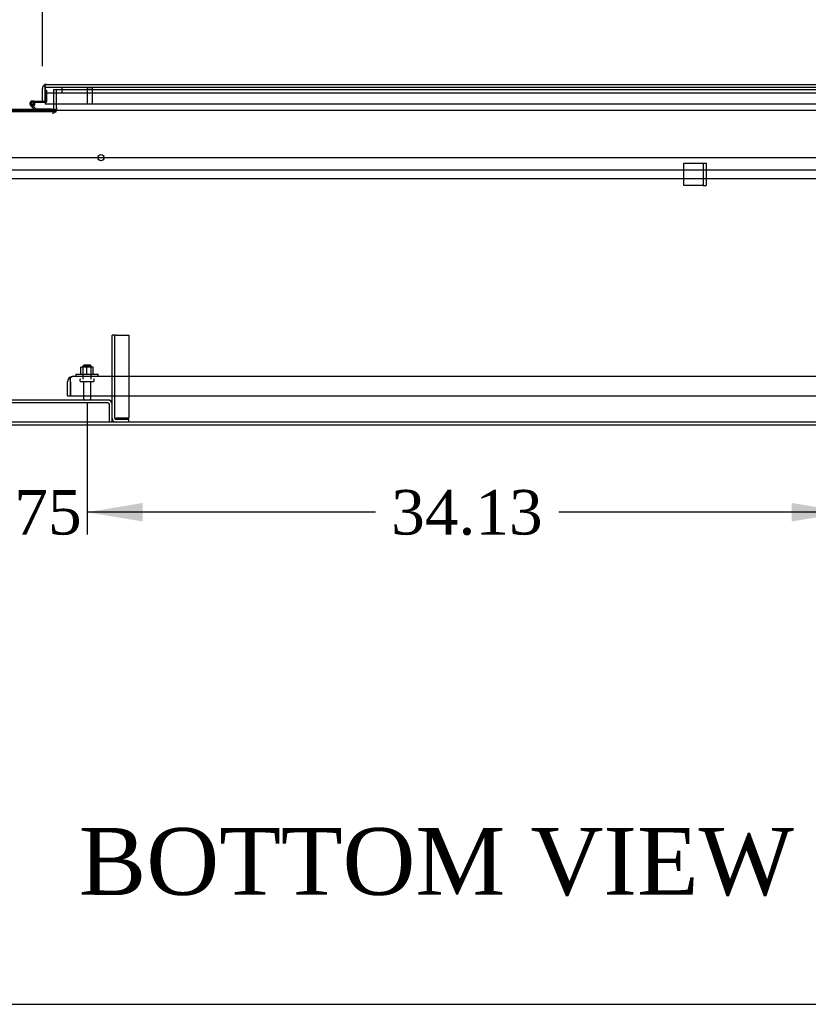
# Model space of a CAD drawing. Header units: inches. Extents: x 2 to 538, y -2 to 358.
# Tile 11 of 33: x 152 to 188, y 1 to 46. Entities that reach past the tile are written whole.
import ezdxf
from ezdxf.enums import TextEntityAlignment as Align
from ezdxf.lldxf.tags import DXFTag

# ---------------------------------------------------------------- set-up
doc = ezdxf.new("R2010")
doc.units = ezdxf.units.IN
doc.header["$MEASUREMENT"] = 0
for name, color, linetype in [('COM40146', 7, 'Continuous'), ('COM40430', 7, 'Continuous'), ('COM52829', 7, 'Continuous'), ('COM52831', 7, 'Continuous'), ('COM52833', 7, 'Continuous'), ('COM52847', 7, 'Continuous'), ('COM53519', 7, 'Continuous'), ('COM54578-80', 7, 'Continuous'), ('COM71127-1', 7, 'Continuous'), ('COM71128-1', 7, 'Continuous'), ('COM71129-1', 7, 'Continuous'), ('Default', 7, 'Continuous'), ('GSK11033', 7, 'Continuous'), ('NTS166105', 7, 'Continuous'), ('STD21878', 7, 'Continuous'), ('STD26094', 7, 'Continuous'), ('WAF25059', 7, 'Continuous')]:
    doc.layers.add(name, color=color, linetype=linetype)
doc.styles.add('SEACAD_Times_New_Roman', font='times.ttf')
tags = doc.linetypes.add('CENTER2', pattern=[1.125, 0.75, -0.125, 0.125, -0.125]).pattern_tags.tags
tags[10:11] = [DXFTag(74, 4), DXFTag(75, 0), DXFTag(340, '0'), DXFTag(46, 0.0), DXFTag(50, 0.0), DXFTag(44, 0.0), DXFTag(45, 0.0)]
tags[8:9] = [DXFTag(74, 4), DXFTag(75, 0), DXFTag(340, '0'), DXFTag(46, 0.0), DXFTag(50, 0.0), DXFTag(44, 0.0), DXFTag(45, 0.0)]
tags[6:7] = [DXFTag(74, 4), DXFTag(75, 0), DXFTag(340, '0'), DXFTag(46, 0.0), DXFTag(50, 0.0), DXFTag(44, 0.0), DXFTag(45, 0.0)]
tags[4:5] = [DXFTag(74, 4), DXFTag(75, 0), DXFTag(340, '0'), DXFTag(46, 0.0), DXFTag(50, 0.0), DXFTag(44, 0.0), DXFTag(45, 0.0)]
tags = doc.linetypes.add('HIDDEN2', pattern=[0.1875, 0.125, -0.0625]).pattern_tags.tags
tags[6:7] = [DXFTag(74, 4), DXFTag(75, 0), DXFTag(340, '0'), DXFTag(46, 0.0), DXFTag(50, 0.0), DXFTag(44, 0.0), DXFTag(45, 0.0)]
tags[4:5] = [DXFTag(74, 4), DXFTag(75, 0), DXFTag(340, '0'), DXFTag(46, 0.0), DXFTag(50, 0.0), DXFTag(44, 0.0), DXFTag(45, 0.0)]
doc.dimstyles.new('HAMMOND_(STH_-_540x360)', dxfattribs={"dimtxt": 2, "dimasz": 2.5, "dimexe": 1, "dimexo": 1, "dimgap": 0.5, "dimtad": 0, "dimtih": 1, "dimtoh": 1, "dimzin": 0, "dimdsep": 46, "dimtxsty": 'SEACAD_Times_New_Roman', "dimblk1": '_SE_FILLED', "dimblk2": '_SE_FILLED', "dimsah": 1, "dimcen": 1, "dimadec": 0, "dimazin": 0, "dimtfac": 0.8, "dimtofl": 0, "dimtmove": 0, "dimatfit": 3, "dimfxl": 1, "dimtolj": 1, "dimtzin": 0, "dimarcsym": 0})

# ---------------------------------------------------------------- blocks, each defined once
blk = doc.blocks.new('SEANNOT_GROUP3')
at = {"layer": 'Default', "color": 7, "linetype": 'CENTER2'}
blk.add_line((116.487, 39.464), (224.374, 39.464), dxfattribs=at)
blk = doc.blocks.new('SE1')
at = {"layer": 'COM40146', "color": 7, "linetype": 'HIDDEN2'}
for p, q in [((154.555, 29.651), (154.556, 29.651)), ((154.555, 29.651), (154.555, 29.651)), ((154.556, 29.651), (224.056, 29.651)), ((154.306, 28.776), (154.306, 29.401)), ((154.43, 29.528), (154.38, 29.579)), ((154.43, 29.528), (154.43, 29.401)), ((154.43, 29.401), (154.431, 29.401)), ((154.431, 29.401), (154.431, 29.579)), ((154.431, 29.401), (154.431, 28.776)), ((154.431, 28.776), (154.431, 29.401)), ((154.306, 28.776), (154.431, 28.776)), ((154.431, 28.776), (224.18, 28.776))]:
    blk.add_line(p, q, dxfattribs=at)
for start, end in [(90.1219, 134.5601), (90, 90.0436), (134.5601, 180)]:
    blk.add_arc((154.556, 29.401), 0.25, start, end, dxfattribs=at)
blk.add_open_spline([(154.431, 29.579), (154.452, 29.601), (154.472, 29.62), (154.514, 29.644), (154.534, 29.65), (154.555, 29.651)], degree=3, knots=[0, 0, 0, 0, 0.5, 0.5, 1, 1, 1, 1], dxfattribs=at)
at = {"layer": 'COM40430', "color": 7, "linetype": 'HIDDEN2'}
for p, q in [((156.306, 27.774), (156.306, 31.495)), ((156.431, 31.495), (156.306, 31.495)), ((156.431, 27.774), (156.431, 31.495)), ((156.491, 31.495), (156.431, 31.495)), ((156.491, 31.495), (157.056, 31.495)), ((157.056, 31.495), (157.056, 27.774)), ((156.431, 27.774), (156.491, 27.774)), ((157.056, 27.774), (156.491, 27.774)), ((157.056, 27.714), (156.491, 27.714)), ((157.056, 27.589), (157.056, 27.714))]:
    blk.add_line(p, q, dxfattribs=at)
for radius in [0.185, 0.06]:
    blk.add_arc((156.491, 27.774), radius, 180, 270, dxfattribs=at)
at = {"layer": 'COM52829', "color": 7, "linetype": 'HIDDEN2'}
for q in [(153.681, 41.876), (153.806, 42.526)]:
    blk.add_line((153.681, 42.526), q, dxfattribs=at)
at = {"layer": 'COM52829', "color": 7, "linetype": 'Continuous'}
blk.add_line((153.681, 41.876), (153.681, 41.649), dxfattribs=at)
at = {"layer": 'COM52829', "color": 7, "linetype": 'HIDDEN2'}
for radius, end in [(0.185, 352.9361), (0.06, 337.7172)]:
    blk.add_arc((153.621, 41.649), radius, 270, end, dxfattribs=at)
at = {"layer": 'COM52829', "color": 7, "linetype": 'Continuous'}
for radius, start in [(0.06, 337.7172), (0.185, 352.9361)]:
    blk.add_arc((153.621, 41.649), radius, start, 0, dxfattribs=at)
at = {"layer": 'COM52831', "color": 7, "linetype": 'HIDDEN2'}
for p, q in [((181.961, 39.214), (182.776, 39.214)), ((181.961, 38.214), (181.961, 39.214)), ((182.776, 39.214), (182.836, 39.214)), ((182.836, 39.214), (182.836, 38.214)), ((182.836, 39.214), (182.961, 39.214)), ((182.961, 39.214), (182.961, 38.214)), ((182.776, 38.214), (181.961, 38.214)), ((182.836, 38.214), (182.776, 38.214)), ((182.836, 38.214), (182.961, 38.214))]:
    blk.add_line(p, q, dxfattribs=at)
at = {"layer": 'COM52833', "color": 7, "linetype": 'HIDDEN2'}
for p, q in [((156.121, 28.589), (148.491, 28.589)), ((156.121, 28.464), (148.491, 28.464)), ((156.181, 27.589), (156.181, 28.404)), ((156.306, 27.589), (156.306, 27.774))]:
    blk.add_line(p, q, dxfattribs=at)
for radius in [0.185, 0.06]:
    blk.add_arc((156.121, 28.404), radius, 0, 90, dxfattribs=at)
at = {"layer": 'COM52847', "color": 7, "linetype": 'Continuous'}
for p, q in [((153.181, 42.004), (153.181, 42.566)), ((153.305, 42.648), (153.256, 42.715)), ((153.305, 42.648), (153.305, 42.566)), ((153.305, 42.566), (153.306, 42.566)), ((153.306, 42.566), (153.306, 42.715)), ((153.306, 42.566), (153.306, 41.876)), ((153.365, 42.751), (153.365, 42.751)), ((153.365, 42.751), (153.366, 42.751)), ((153.366, 42.751), (188.871, 42.751)), ((153.181, 42.004), (153.306, 42.004)), ((153.306, 42.004), (153.306, 42.376)), ((153.306, 41.876), (188.871, 41.876))]:
    blk.add_line(p, q, dxfattribs=at)
for start, end in [(126.194, 180), (90.1208, 126.194), (90, 90.0589)]:
    blk.add_arc((153.366, 42.566), 0.185, start, end, dxfattribs=at)
blk.add_open_spline([(153.306, 42.715), (153.316, 42.726), (153.326, 42.735), (153.34, 42.744), (153.345, 42.747), (153.355, 42.75), (153.36, 42.751), (153.365, 42.751)], degree=3, knots=[0, 0, 0, 0, 0.5, 0.5, 0.75, 0.75, 1, 1, 1, 1], dxfattribs=at)
at = {"layer": 'COM53519', "color": 7, "linetype": 'HIDDEN2'}
for p, q in [((223.056, 38.901), (146.743, 38.901)), ((144.056, 38.526), (223.056, 38.526))]:
    blk.add_line(p, q, dxfattribs=at)
at = {"layer": 'COM54578-80', "color": 7, "linetype": 'HIDDEN2'}
for p, q in [((153.306, 42.491), (153.368, 42.491)), ((153.368, 42.491), (153.368, 41.967)), ((152.663, 41.874), (152.663, 41.899)), ((152.713, 41.949), (152.738, 41.949)), ((152.738, 41.824), (152.713, 41.824)), ((152.726, 41.942), (152.829, 41.942)), ((152.842, 41.897), (152.78, 41.892)), ((152.788, 41.899), (152.788, 41.874)), ((153.343, 41.942), (153.306, 41.942))]:
    blk.add_line(p, q, dxfattribs=at)
at = {"layer": 'COM54578-80', "color": 7, "linetype": 'Continuous'}
for p, q in [((152.793, 42.004), (152.726, 42.004)), ((152.793, 42.004), (153.181, 42.004)), ((152.858, 41.589), (152.647, 41.8)), ((152.689, 41.845), (152.884, 41.651)), ((152.843, 41.887), (152.781, 41.887)), ((152.829, 41.942), (152.849, 41.942)), ((153.306, 41.942), (152.849, 41.942)), ((152.884, 41.651), (153.578, 41.651)), ((153.578, 41.651), (153.578, 41.589))]:
    blk.add_line(p, q, dxfattribs=at)
blk.add_circle((152.726, 41.887), 0.05, dxfattribs=at)
for radius, start, end in [(0.117, 0, 227.608), (0.135, 24.0421, 60.0736), (0.055, 0, 228.8041), (0.055, 228.8041, 0), (0.117, 287.0274, 0)]:
    blk.add_arc((152.726, 41.887), radius, start, end, dxfattribs=at)
at = {"layer": 'COM54578-80', "color": 7, "linetype": 'HIDDEN2'}
for centre, radius, start, end in [((152.726, 41.887), 0.117, 227.608, 287.0274), ((152.713, 41.899), 0.05, 90, 180), ((152.713, 41.874), 0.05, 180, 270), ((152.738, 41.899), 0.05, 0, 90), ((152.738, 41.874), 0.05, 270, 0), ((153.343, 41.967), 0.025, 270, 0)]:
    blk.add_arc(centre, radius, start, end, dxfattribs=at)
at = {"layer": 'COM71127-1', "color": 7, "linetype": 'Continuous'}
blk.add_line((189.181, 27.464), (151.681, 27.464), dxfattribs=at)
at = {"layer": 'COM71128-1', "color": 7, "linetype": 'HIDDEN2'}
for p, q in [((150.931, 41.626), (153.806, 41.626)), ((150.931, 41.537), (153.806, 41.537))]:
    blk.add_line(p, q, dxfattribs=at)
at = {"layer": 'COM71129-1', "color": 7, "linetype": 'HIDDEN2'}
for p, q in [((153.806, 42.526), (188.931, 42.526)), ((153.806, 41.876), (153.806, 42.526)), ((153.578, 41.626), (152.821, 41.626))]:
    blk.add_line(p, q, dxfattribs=at)
at = {"layer": 'COM71129-1', "color": 7, "linetype": 'Continuous'}
for p, q in [((116.306, 41.589), (224.556, 41.589)), ((152.821, 41.626), (150.931, 41.626)), ((153.806, 41.626), (153.578, 41.626)), ((153.806, 41.714), (153.806, 41.876)), ((153.806, 41.714), (153.806, 41.626)), ((226.306, 27.589), (114.556, 27.589))]:
    blk.add_line(p, q, dxfattribs=at)
at = {"layer": 'GSK11033', "color": 7, "linetype": 'Continuous'}
for p, q in [((153.306, 42.376), (153.306, 42.626)), ((153.306, 42.626), (153.306, 42.626)), ((153.306, 42.376), (153.306, 42.376))]:
    blk.add_line(p, q, dxfattribs=at)
at = {"layer": 'GSK11033', "color": 7, "linetype": 'HIDDEN2'}
for p, q in [((153.306, 42.626), (188.871, 42.626)), ((154.056, 42.626), (154.056, 42.376)), ((153.306, 42.376), (188.871, 42.376))]:
    blk.add_line(p, q, dxfattribs=at)
at = {"layer": 'NTS166105', "color": 7, "linetype": 'HIDDEN2'}
for p, q in [((155.178, 30.067), (154.907, 30.067)), ((154.907, 29.747), (154.907, 30.067)), ((155.457, 30.067), (155.178, 30.067)), ((155.178, 29.747), (155.178, 30.067)), ((155.457, 29.747), (155.457, 30.067))]:
    blk.add_line(p, q, dxfattribs=at)
at = {"layer": 'STD21878', "color": 7, "linetype": 'HIDDEN2'}
for p, q in [((155.165, 42.626), (155.165, 42.594)), ((155.446, 42.594), (155.165, 42.594)), ((155.181, 42.594), (155.181, 41.876)), ((155.431, 41.876), (155.431, 42.594)), ((155.446, 42.594), (155.446, 42.626))]:
    blk.add_line(p, q, dxfattribs=at)
blk.add_circle((155.806, 39.464), 0.141, dxfattribs=at)
at = {"layer": 'STD26094', "color": 7, "linetype": 'HIDDEN2'}
for p, q in [((155.031, 30.151), (154.993, 30.113)), ((154.993, 30.113), (155.368, 30.113)), ((154.993, 30.113), (154.993, 29.526)), ((155.331, 30.151), (155.031, 30.151)), ((155.368, 30.113), (155.331, 30.151)), ((155.368, 29.526), (155.368, 30.113)), ((154.856, 29.496), (154.856, 29.456)), ((154.886, 29.426), (155.476, 29.426)), ((155.016, 29.426), (155.016, 28.649)), ((155.346, 28.649), (155.346, 29.426)), ((155.506, 29.456), (155.506, 29.496))]:
    blk.add_line(p, q, dxfattribs=at)
for centre, radius, start, end in [((154.886, 29.496), 0.03, 90, 180), ((154.886, 29.456), 0.03, 180, 270), ((155.476, 29.496), 0.03, 0, 90), ((155.476, 29.456), 0.03, 270, 0), ((155.076, 28.649), 0.06, 180, 270), ((155.286, 28.649), 0.06, 270, 0)]:
    blk.add_arc(centre, radius, start, end, dxfattribs=at)
at = {"layer": 'WAF25059', "color": 7, "linetype": 'HIDDEN2'}
for p, q in [((154.681, 29.747), (155.681, 29.747)), ((154.681, 29.747), (154.681, 29.651)), ((155.681, 29.651), (155.681, 29.747))]:
    blk.add_line(p, q, dxfattribs=at)
blk = doc.blocks.new('DMBLK3405')
at = {"layer": 'Default', "linetype": 'Continuous'}
for points in [[(157.681, 23.138), (157.681, 23.971), (155.181, 23.554)], [(186.806, 23.138), (189.306, 23.554), (186.806, 23.971)]]:
    blk.add_hatch(color=7, dxfattribs=at).paths.add_polyline_path(points)
at = {"layer": 'Default', "color": 7, "linetype": 'Continuous'}
for p, q in [((155.181, 28.426), (155.181, 22.554)), ((189.306, 27.401), (189.306, 22.554)), ((168.131, 23.554), (155.181, 23.554)), ((189.306, 23.554), (176.355, 23.554))]:
    blk.add_line(p, q, dxfattribs=at)
at = {"layer": 'Default', "color": 7, "linetype": 'Continuous', "style": 'SEACAD_Times_New_Roman'}
blk.add_text('34.13', height=2, dxfattribs=at).set_placement((168.831, 24.554), align=Align.TOP_LEFT)
blk = doc.blocks.new('_SE_FILLED')
at = {"color": 0}
blk.add_line((0, 0), (-1, 0), dxfattribs=at)
blk.add_solid([(0, 0), (-1, -0.1665), (-1, 0.1665), (0, 0)], dxfattribs=at)
blk = doc.blocks.new('DMBLK3406')
at = {"layer": 'Default', "linetype": 'Continuous'}
for points in [[(146.931, 23.138), (149.431, 23.554), (146.931, 23.971)], [(157.681, 23.138), (157.681, 23.971), (155.181, 23.554)]]:
    blk.add_hatch(color=7, dxfattribs=at).paths.add_polyline_path(points)
at = {"layer": 'Default', "color": 7, "linetype": 'Continuous'}
for p, q in [((149.431, 28.426), (149.431, 22.554)), ((155.181, 28.426), (155.181, 22.554)), ((149.431, 23.554), (144.431, 23.554)), ((160.181, 23.554), (155.181, 23.554))]:
    blk.add_line(p, q, dxfattribs=at)
at = {"layer": 'Default', "color": 7, "linetype": 'Continuous', "style": 'SEACAD_Times_New_Roman'}
blk.add_text('5.75', height=2, dxfattribs=at).set_placement((149.652, 24.554), align=Align.TOP_LEFT)
blk = doc.blocks.new('DMBLK3410')
at = {"layer": 'Default', "linetype": 'Continuous'}
for points in [[(155.681, 60.29), (153.181, 59.873), (155.681, 59.456)], [(222.681, 60.29), (222.681, 59.456), (225.181, 59.873)]]:
    blk.add_hatch(color=7, dxfattribs=at).paths.add_polyline_path(points)
at = {"layer": 'Default', "color": 7, "linetype": 'Continuous'}
for p, q in [((153.181, 43.566), (153.181, 60.873)), ((225.181, 43.566), (225.181, 60.873)), ((153.181, 59.873), (184.286, 59.873)), ((194.075, 59.873), (225.181, 59.873))]:
    blk.add_line(p, q, dxfattribs=at)
at = {"layer": 'Default', "color": 7, "linetype": 'Continuous', "style": 'SEACAD_Times_New_Roman'}
for s, p in [('72.00', (185.768, 60.873)), ('DOOR', (184.986, 57.873))]:
    blk.add_text(s, height=2, dxfattribs=at).set_placement(p, align=Align.TOP_LEFT)
blk = doc.blocks.new('BORDER')
at = {"layer": 'Default', "color": 7, "linetype": 'Continuous'}
blk.add_line((-41.86, 0), (0, 0), dxfattribs=at)

msp = doc.modelspace()

# ---------------------------------------------------------------- block references
at = {"layer": 'Default', "color": 7, "xscale": 12.8, "yscale": 12.8, "zscale": 12.8}
msp.add_blockref('BORDER', (537.834, 1.476), dxfattribs=at)
at = {"layer": 'Default'}
for name in ['SE1', 'SEANNOT_GROUP3']:
    msp.add_blockref(name, (0, 0), dxfattribs=at)

# ---------------------------------------------------------------- texts
at = {"layer": 'Default', "color": 7, "linetype": 'Continuous', "style": 'SEACAD_Times_New_Roman'}
msp.add_text('BOTTOM VIEW', height=3, dxfattribs=at).set_placement((154.816, 9.388), align=Align.TOP_LEFT)

# ---------------------------------------------------------------- dimensions: what is measured, and where the dimension line sits
at = {"layer": 'Default', "color": 7, "linetype": 'Continuous'}
for base, p1, p2, text, picture, middle in [((225.181, 59.873), (153.181, 42.004), (225.181, 42.566), '\\A1;<>\\PDOOR', 'DMBLK3410', (189.181, 59.873)), ((149.431, 23.554), (155.181, 29.426), (149.431, 29.426), '\\A1;<>', 'DMBLK3406', (152.306, 23.554)), ((155.180554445, 23.554325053), (189.305554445, 28.400539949), (155.180554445, 29.425539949), '\\A1;<>', 'DMBLK3405', (172.243054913, 23.554325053))]:
    dim = msp.add_linear_dim(base=base, p1=p1, p2=p2, text=text, dimstyle='HAMMOND_(STH_-_540x360)', dxfattribs=at)
    dim.commit()
    dim.dimension.update_dxf_attribs({"geometry": picture, "text_midpoint": middle, "dimtype": 160})

doc.saveas('drawing.dxf')
